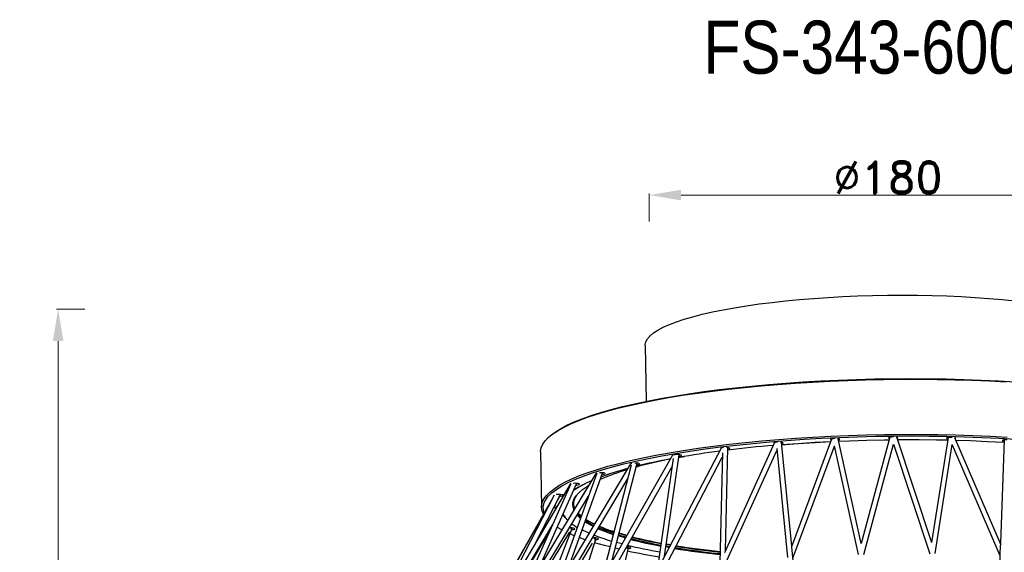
# Model space of a CAD drawing. Header units: inches. Extents: x -1104 to 2865, y 14607 to 16076.
# Tile 6 of 10: x 1002 to 1373, y 15006 to 15207. Entities that reach past the tile are written whole.
import ezdxf

# ---------------------------------------------------------------- set-up
doc = ezdxf.new("R2010")
doc.units = ezdxf.units.IN
doc.header["$MEASUREMENT"] = 0
doc.styles.add('romand', font='romand.shx')
doc.styles.add('ST', font='txt', dxfattribs={"width": 0.85, "height": 3.5})
doc.dimstyles.new('副本 (2) (2) 1-1尺寸界线', dxfattribs={"dimtxt": 4, "dimasz": 4, "dimexe": 0.618, "dimexo": 0.618, "dimgap": 0.618, "dimtad": 1, "dimtoh": 1, "dimdsep": 46, "dimtxsty": 'romand', "dimcen": 0, "dimclrd": 3, "dimclre": 3, "dimclrt": 6, "dimadec": 0, "dimazin": 2, "dimtfac": 1, "dimtofl": 0, "dimtmove": 0, "dimatfit": 3, "dimfxl": 0, "dimlwd": 13, "dimlwe": 13, "dimarcsym": 0})

# ---------------------------------------------------------------- blocks, each defined once
blk = doc.blocks.new('*D30')
at = {"color": 3, "lineweight": 13}
for p, q in [((1239.59, 15130.98), (1239.59, 15141.6)), ((1251.59, 15140.98), (1407.59, 15140.98)), ((1419.59, 15130.98), (1419.59, 15141.6))]:
    blk.add_line(p, q, dxfattribs=at)
at = {"color": 3}
for points in [[(1251.59, 15142.98), (1251.59, 15138.98), (1239.59, 15140.98)], [(1407.59, 15142.98), (1407.59, 15138.98), (1419.59, 15140.98)]]:
    blk.add_solid(points, dxfattribs=at)
at = {"layer": 'Defpoints', "color": 0}
for p in [(1419.59, 15140.98), (1239.59, 15075.42), (1419.59, 15075.54)]:
    blk.add_point(p, dxfattribs=at)
at = {"color": 6, "insert": (1329.59, 15147.6), "char_height": 12, "attachment_point": 5, "style": 'romand'}
blk.add_mtext('%%C180', dxfattribs=at)
blk = doc.blocks.new('*D32')
at = {"color": 3, "lineweight": 13}
for p, q in [((1026.82, 15097.91), (1016.2, 15097.91)), ((1016.82, 14725.75), (1016.82, 15085.91)), ((1026.82, 14713.75), (1016.2, 14713.75))]:
    blk.add_line(p, q, dxfattribs=at)
at = {"color": 3}
for points in [[(1014.82, 15085.91), (1018.82, 15085.91), (1016.82, 15097.91)], [(1014.82, 14725.75), (1018.82, 14725.75), (1016.82, 14713.75)]]:
    blk.add_solid(points, dxfattribs=at)
at = {"layer": 'Defpoints', "color": 0}
for p in [(1016.82, 15097.91), (1287.7, 15097.91), (1032.59, 14713.75)]:
    blk.add_point(p, dxfattribs=at)
at = {"color": 6, "insert": (1010.2, 14903.25), "char_height": 12, "attachment_point": 5, "rotation": 90, "style": 'romand'}
blk.add_mtext('330', dxfattribs=at)

msp = doc.modelspace()

# ---------------------------------------------------------------- linework, layer by layer
at = {"color": 7, "linetype": 'Continuous', "lineweight": 25}
for p, q in [((1238.065, 15084.278), (1238.39, 15063.247)), ((1308.277, 15049.019), (1293.24, 15008.383)), ((1319.511, 15009.683), (1310.839, 15049.092)), ((1330.285, 15049.659), (1319.51, 15009.68)), ((1331.726, 15049.781), (1331.568, 15049.78)), ((1346.061, 15009.898), (1332.87, 15049.679)), ((1352.211, 15049.548), (1346.012, 15010.046)), ((1353.842, 15049.64), (1353.385, 15049.647)), ((1372.251, 15009.034), (1354.827, 15049.51)), ((1373.385, 15048.688), (1371.958, 15009.715)), ((1266.689, 15045.581), (1244.411, 15002.88)), ((1286.86, 15047.646), (1267.952, 15006.083)), ((1268.231, 15001.867), (1287.707, 15044.678)), ((1268.346, 15006.95), (1269.226, 15045.755)), ((1287.635, 15045.397), (1291.75, 15004.355)), ((1293.331, 15008.629), (1289.407, 15047.77)), ((1293.786, 15004.094), (1309.405, 15046.304)), ((1309.363, 15046.492), (1318.383, 15005.5)), ((1320.442, 15005.452), (1331.645, 15047.019)), ((1331.644, 15047.02), (1345.335, 15005.733)), ((1347.386, 15005.902), (1353.828, 15046.952)), ((1353.807, 15046.82), (1371.787, 15005.054)), ((1198.682, 15044.135), (1199.004, 15023.344)), ((1248.378, 15042.885), (1223.349, 14998.889)), ((1248.686, 15041.696), (1242.623, 14999.453)), ((1244.554, 14998.831), (1267.143, 15042.129)), ((1245.411, 15004.796), (1250.91, 15043.111)), ((1267.181, 15043.783), (1266.241, 15002.322)), ((1232.49, 15039.644), (1205.432, 14994.245)), ((1232.761, 15039.195), (1221.604, 14995.822)), ((1223.475, 14995.066), (1248.242, 15038.601)), ((1225.374, 15002.449), (1235.001, 15039.874)), ((1234.247, 15039.945), (1234.124, 15039.942)), ((1219.516, 15035.967), (1191.238, 14989.101)), ((1219.836, 15036.132), (1203.781, 14991.45)), ((1205.621, 14990.656), (1231.403, 15033.913)), ((1209.156, 15000.493), (1221.961, 15036.13)), ((1221.302, 15036.298), (1220.876, 15036.283)), ((1210.026, 15032.102), (1094.43, 14773.002)), ((1209.841, 15031.953), (1181.237, 14983.632)), ((1198.121, 15000.508), (1212.201, 15032.067)), ((1209.877, 15032.013), (1209.845, 15031.96)), ((1212.015, 15031.699), (1212.301, 15032.289)), ((1212.201, 15032.067), (1212.281, 15032.291)), ((1203.81, 15027.882), (1067.935, 14764.086)), ((1203.376, 15027.04), (1175.77, 14978.026)), ((1191.493, 14985.651), (1216.723, 15027.468)), ((1196.87, 15010.04), (1206.013, 15027.791)), ((1205.137, 15026.091), (1205.933, 15027.503)), ((1205.933, 15027.503), (1206.203, 15028.089)), ((1206.021, 15027.806), (1206.14, 15028.095)), ((1201.367, 15023.567), (1049.963, 14755.375)), ((1214.023, 15019.952), (1213.256, 15020.597)), ((1181.298, 14979.808), (1203.211, 15016.825)), ((1196.43, 14979.142), (1210.474, 15014.985)), ((1201.474, 15018.384), (1201.679, 15018.188)), ((1209.894, 15015.507), (1209.499, 15015.494)), ((1210.474, 15014.985), (1210.633, 15015.476)), ((1178.994, 14975.335), (1201.925, 15013.944)), ((1188.625, 14979.223), (1209.616, 15014.007)), ((1206.02, 14968.428), (1219.426, 15011.262)), ((1211.368, 15012.563), (1209.789, 15013.236)), ((1215.445, 15011.045), (1213.231, 15011.835)), ((1218.765, 15011.727), (1218.164, 15011.7)), ((1219.426, 15011.262), (1219.537, 15011.693)), ((1203.701, 14985.312), (1218.247, 15009.794)), ((1219.974, 14956.097), (1231.734, 15007.963)), ((1228.253, 15007.51), (1226.764, 15007.854)), ((1229.369, 15009.472), (1227.321, 15010.016)), ((1231.734, 15007.963), (1231.8, 15008.319)), ((1247.135, 15008.101), (1245.916, 15008.314)), ((1247.682, 15009.149), (1246.075, 15009.427)), ((1300.353, 14938.601), (1293.358, 15008.36)), ((1371.931, 15008.997), (1369.387, 14939.556))]:
    msp.add_line(p, q, dxfattribs=at)
at = {"color": 8, "linetype": 'Continuous', "lineweight": 25}
for p, q in [((1235.01, 15039.919), (1235.001, 15039.874)), ((1221.981, 15036.279), (1221.961, 15036.13)), ((1201.755, 15018.293), (1201.346, 15018.731)), ((1247.3, 15008.418), (1245.964, 15008.652)), ((1247.58, 15008.954), (1246.046, 15009.221))]:
    msp.add_line(p, q, dxfattribs=at)
at = {"color": 7, "linetype": 'Continuous', "lineweight": 25, "flags": 128}
for points in [[(1238.065, 15084.278), (1238.074, 15084.594), (1238.337, 15085.699), (1238.953, 15086.804), (1239.922, 15087.904), (1241.238, 15088.995), (1242.896, 15090.073), (1244.891, 15091.134), (1247.214, 15092.173), (1249.856, 15093.187), (1252.807, 15094.171), (1256.054, 15095.121), (1259.586, 15096.034), (1263.388, 15096.907), (1267.445, 15097.734), (1271.741, 15098.515), (1276.26, 15099.244), (1280.983, 15099.92), (1285.891, 15100.54), (1290.967, 15101.101), (1296.188, 15101.601), (1301.535, 15102.039), (1306.987, 15102.412), (1312.522, 15102.718), (1318.119, 15102.958), (1323.754, 15103.129), (1329.407, 15103.231), (1335.054, 15103.264), (1340.673, 15103.228), (1346.243, 15103.122), (1351.741, 15102.948), (1357.146, 15102.705), (1362.435, 15102.395), (1367.589, 15102.019), (1372.587, 15101.579), (1377.409, 15101.075)], [(1198.682, 15044.135), (1198.685, 15044.393), (1198.908, 15045.711), (1199.482, 15047.031), (1200.403, 15048.348), (1201.671, 15049.659), (1203.28, 15050.96), (1205.228, 15052.249), (1207.509, 15053.521), (1210.116, 15054.773), (1213.043, 15056.002), (1216.281, 15057.205), (1219.823, 15058.377), (1223.657, 15059.517), (1227.775, 15060.621), (1232.165, 15061.685), (1236.815, 15062.708), (1241.713, 15063.686), (1246.845, 15064.617), (1252.198, 15065.498), (1257.757, 15066.327), (1263.507, 15067.102), (1269.432, 15067.82), (1275.518, 15068.479), (1281.746, 15069.079), (1288.101, 15069.616), (1294.566, 15070.091), (1301.122, 15070.5), (1307.753, 15070.845), (1314.44, 15071.122), (1321.165, 15071.332), (1327.911, 15071.475), (1334.658, 15071.549), (1341.39, 15071.554), (1348.087, 15071.492), (1354.732, 15071.36), (1361.306, 15071.161), (1367.793, 15070.895), (1374.174, 15070.561)], [(1201.342, 15049.352), (1202.38, 15050.314), (1204.097, 15051.62), (1206.156, 15052.912), (1208.551, 15054.186), (1211.275, 15055.439), (1214.321, 15056.667), (1217.68, 15057.867), (1221.344, 15059.036), (1225.302, 15060.17), (1229.542, 15061.267), (1234.055, 15062.323), (1238.827, 15063.335), (1243.845, 15064.302), (1249.096, 15065.219), (1254.564, 15066.085), (1260.236, 15066.897), (1266.095, 15067.653), (1272.126, 15068.351), (1278.312, 15068.989), (1284.636, 15069.565), (1291.08, 15070.077), (1297.628, 15070.525), (1304.26, 15070.907), (1310.96, 15071.222), (1317.707, 15071.469), (1324.485, 15071.647), (1331.275, 15071.756), (1338.057, 15071.796), (1344.813, 15071.766), (1351.526, 15071.667), (1358.175, 15071.499), (1364.744, 15071.262), (1371.214, 15070.957), (1377.567, 15070.585)], [(1200.872, 15026.608), (1201.539, 15027.418), (1202.909, 15028.732), (1204.624, 15030.036), (1206.68, 15031.326), (1209.071, 15032.598), (1211.791, 15033.849), (1214.832, 15035.075), (1218.186, 15036.274), (1221.844, 15037.441), (1225.795, 15038.573), (1230.03, 15039.668), (1234.535, 15040.723), (1239.3, 15041.734), (1244.31, 15042.699), (1249.553, 15043.615), (1255.013, 15044.479), (1260.676, 15045.29), (1266.526, 15046.045), (1272.548, 15046.741), (1278.724, 15047.378), (1285.038, 15047.953), (1291.472, 15048.465), (1298.01, 15048.912), (1304.632, 15049.294), (1311.321, 15049.608), (1318.059, 15049.854), (1324.826, 15050.032), (1331.605, 15050.141), (1338.377, 15050.181), (1345.123, 15050.151), (1351.825, 15050.053), (1358.464, 15049.885), (1365.023, 15049.648), (1371.482, 15049.344), (1377.826, 15048.972)], [(1309.527, 15049.164), (1309.002, 15049.134), (1308.427, 15049.053), (1308.036, 15048.938), (1307.889, 15048.806), (1308.009, 15048.677), (1308.133, 15048.629)], [(1310.943, 15048.618), (1311.241, 15048.713), (1311.388, 15048.845), (1311.268, 15048.974), (1310.901, 15049.081), (1310.694, 15049.113)], [(1311.029, 15048.23), (1315.043, 15048.393), (1321.598, 15048.602), (1328.175, 15048.743), (1330.045, 15048.771)], [(1311.03, 15048.225), (1315.052, 15048.388), (1321.603, 15048.597), (1328.175, 15048.738), (1330.044, 15048.766)], [(1331.568, 15049.78), (1330.896, 15049.747), (1330.32, 15049.667), (1329.93, 15049.552), (1329.783, 15049.42), (1329.903, 15049.29), (1330.163, 15049.206)], [(1333.003, 15049.276), (1333.135, 15049.326), (1333.282, 15049.458), (1333.162, 15049.587), (1332.815, 15049.69)], [(1333.16, 15048.804), (1334.754, 15048.816), (1341.317, 15048.819), (1347.844, 15048.753), (1352.074, 15048.673)], [(1333.161, 15048.799), (1334.75, 15048.811), (1341.308, 15048.814), (1347.831, 15048.748), (1352.073, 15048.668)], [(1353.385, 15049.647), (1352.712, 15049.614), (1352.137, 15049.533), (1351.747, 15049.418), (1351.6, 15049.286), (1351.72, 15049.157), (1352.087, 15049.05), (1352.132, 15049.042)], [(1354.962, 15049.197), (1355.099, 15049.325), (1354.979, 15049.454), (1354.827, 15049.51)], [(1355.221, 15048.594), (1360.716, 15048.415), (1367.024, 15048.144), (1373.223, 15047.806), (1373.353, 15047.798)], [(1355.223, 15048.588), (1360.695, 15048.41), (1366.999, 15048.139), (1373.194, 15047.801), (1373.353, 15047.792)], [(1374.461, 15048.771), (1373.789, 15048.738), (1373.214, 15048.658), (1372.823, 15048.543), (1372.677, 15048.41), (1372.796, 15048.281), (1373.164, 15048.175), (1373.365, 15048.143)], [(1267.56, 15045.758), (1267.051, 15045.684), (1266.66, 15045.569), (1266.513, 15045.437), (1266.566, 15045.347)], [(1269.213, 15045.184), (1269.475, 15045.228), (1269.866, 15045.343), (1270.012, 15045.475), (1269.893, 15045.604), (1269.525, 15045.711), (1268.965, 15045.779), (1268.778, 15045.79)], [(1287.92, 15047.81), (1287.696, 15047.792), (1287.121, 15047.712), (1286.73, 15047.597), (1286.584, 15047.465), (1286.703, 15047.336), (1286.716, 15047.33)], [(1289.46, 15047.24), (1289.545, 15047.256), (1289.936, 15047.371), (1290.082, 15047.504), (1289.963, 15047.633), (1289.595, 15047.739), (1289.103, 15047.802)], [(1289.495, 15046.892), (1295.693, 15047.361), (1302.071, 15047.771), (1307.932, 15048.087)], [(1289.495, 15046.887), (1295.714, 15047.357), (1302.089, 15047.767), (1307.93, 15048.081)], [(1250.073, 15043.144), (1249.401, 15043.11), (1248.826, 15043.03), (1248.435, 15042.915), (1248.289, 15042.783), (1248.297, 15042.742)], [(1250.823, 15042.509), (1251.25, 15042.574), (1251.641, 15042.689), (1251.787, 15042.821), (1251.668, 15042.95), (1251.3, 15043.057), (1250.74, 15043.125), (1250.073, 15043.144)], [(1250.759, 15042.058), (1251.26, 15042.151), (1252.898, 15042.449)], [(1234.852, 15039.295), (1235.424, 15039.375), (1235.815, 15039.49), (1235.962, 15039.622), (1235.842, 15039.752), (1235.474, 15039.858), (1234.914, 15039.926), (1234.247, 15039.945)], [(1219.857, 15036.138), (1219.664, 15036.07), (1219.554, 15036.002)], [(1221.816, 15035.641), (1221.903, 15035.648), (1222.479, 15035.729), (1222.869, 15035.844), (1223.016, 15035.976), (1222.896, 15036.105), (1222.528, 15036.212), (1221.968, 15036.279), (1221.302, 15036.298)], [(1210.026, 15032.101), (1209.991, 15032.086), (1209.845, 15031.96)], [(1210.776, 15023.909), (1210.835, 15024.965), (1211.229, 15026.228), (1211.975, 15027.489), (1213.07, 15028.746), (1214.511, 15029.994), (1216.294, 15031.231), (1216.871, 15031.585)], [(1211.629, 15032.315), (1210.957, 15032.281), (1210.913, 15032.277)], [(1211.984, 15031.646), (1212.231, 15031.665), (1212.806, 15031.745), (1213.197, 15031.86), (1213.343, 15031.992), (1213.224, 15032.122), (1212.856, 15032.228), (1212.296, 15032.296), (1211.629, 15032.315)], [(1199.755, 15020.711), (1199.611, 15020.984), (1199.134, 15022.289), (1199.007, 15023.602), (1199.23, 15024.92), (1199.804, 15026.24), (1200.725, 15027.557), (1201.347, 15028.245)], [(1203.778, 15027.82), (1203.739, 15027.755), (1203.739, 15027.747)], [(1205.524, 15028.115), (1204.852, 15028.082), (1204.539, 15028.046)], [(1205.902, 15027.448), (1206.126, 15027.466), (1206.701, 15027.546), (1207.091, 15027.661), (1207.238, 15027.793), (1207.118, 15027.922), (1206.751, 15028.029), (1206.191, 15028.097), (1205.524, 15028.115)], [(1208.879, 15018.339), (1207.902, 15019.389), (1207.088, 15020.607)], [(1213.72, 15019.111), (1212.779, 15019.983), (1212.432, 15020.356)], [(1213.853, 15019.48), (1212.996, 15020.279), (1212.627, 15020.679)], [(1214.012, 15019.923), (1212.987, 15020.864), (1212.835, 15021.024)], [(1206.711, 15014.746), (1205.067, 15015.706), (1204.938, 15015.788)], [(1210.422, 15014.851), (1210.496, 15014.858), (1211.071, 15014.938), (1211.462, 15015.053), (1211.608, 15015.185), (1211.489, 15015.314), (1211.121, 15015.421), (1210.561, 15015.489), (1209.894, 15015.507)], [(1226.133, 15013.427), (1223.144, 15014.488), (1220.476, 15015.58)], [(1216.926, 15013.531), (1214.702, 15014.544), (1214.28, 15014.753)], [(1219.368, 15011.078), (1219.942, 15011.158), (1220.333, 15011.273), (1220.479, 15011.405), (1220.36, 15011.534), (1219.992, 15011.641), (1219.432, 15011.709), (1218.765, 15011.727)], [(1230.635, 15011.696), (1229.278, 15012.082), (1227.954, 15012.477)], [(1230.813, 15012.01), (1229.464, 15012.393), (1228.041, 15012.818)], [(1231.1, 15012.513), (1229.454, 15012.978), (1228.18, 15013.358)], [(1231.193, 15012.677), (1229.197, 15013.237), (1228.223, 15013.526)], [(1224.821, 15008.325), (1222.728, 15008.863), (1219.003, 15009.911)], [(1231.678, 15007.716), (1232.163, 15007.788), (1232.554, 15007.903), (1232.701, 15008.035), (1232.581, 15008.164), (1232.213, 15008.271), (1231.653, 15008.339), (1231.037, 15008.358)]]:
    msp.add_lwpolyline(points, dxfattribs=at)
at = {"color": 8, "linetype": 'Continuous', "lineweight": 25, "flags": 128}
for points in [[(1201.347, 15028.245), (1201.993, 15028.868), (1203.603, 15030.169), (1205.55, 15031.458), (1207.831, 15032.73), (1210.438, 15033.982), (1213.365, 15035.211), (1216.603, 15036.414), (1220.145, 15037.586), (1223.98, 15038.726), (1228.098, 15039.83), (1232.487, 15040.894), (1237.138, 15041.917), (1242.035, 15042.895), (1247.167, 15043.826), (1252.52, 15044.707), (1258.079, 15045.536), (1263.829, 15046.311), (1269.754, 15047.029), (1275.84, 15047.688), (1282.068, 15048.288), (1288.423, 15048.825), (1294.888, 15049.3), (1301.444, 15049.709), (1308.075, 15050.054), (1314.762, 15050.331), (1321.487, 15050.541), (1328.233, 15050.684), (1334.981, 15050.758), (1341.712, 15050.763), (1348.409, 15050.701), (1355.054, 15050.569), (1361.628, 15050.37), (1368.115, 15050.104), (1374.496, 15049.77)], [(1212.211, 15032.301), (1212.226, 15032.167), (1212.201, 15032.067)], [(1205.933, 15027.503), (1205.909, 15027.529), (1205.887, 15027.546)], [(1205.995, 15028.108), (1206.039, 15027.987), (1206.021, 15027.806)], [(1209.968, 15015.508), (1210.077, 15015.414), (1210.241, 15015.232)], [(1210.241, 15015.232), (1210.279, 15015.108), (1210.274, 15015.097)], [(1218.692, 15011.726), (1218.819, 15011.638), (1219.038, 15011.463)], [(1219.038, 15011.463), (1219.143, 15011.343), (1219.146, 15011.308)], [(1231.734, 15007.963), (1231.682, 15007.895), (1231.489, 15007.834), (1231.184, 15007.827), (1231.086, 15007.834)]]:
    msp.add_lwpolyline(points, dxfattribs=at)
at = {"color": 7, "linetype": 'Continuous', "lineweight": 25}
for centre, radius, start, end in [((1327.497, 14571.789), 476.618, 94.94673, 97.02504), ((1327.484, 14572.233), 476.169, 94.95017, 97.03014), ((1285.674, 14848.801), 196.373, 101.19315, 105.06689), ((1288.375, 14822.237), 223.025, 100.53707, 103.92587), ((1288.417, 14821.778), 223.494, 100.52381, 103.90601), ((1312.407, 14690.306), 357.134, 97.45263, 99.93962), ((1312.431, 14689.841), 357.605, 97.44592, 99.93003), ((1255.635, 14954.636), 86.332, 106.46141, 113.57114), ((1261.125, 14926.646), 115.104, 104.9546, 110.16523), ((1261.192, 14926.213), 115.555, 104.92405, 110.11405), ((1233.316, 15038.05), 1.809, 99.94286, 113.71304), ((1231.782, 14999.531), 36.483, 112.39412, 124.55417), ((1232.865, 14997.378), 38.911, 112.6104, 123.97444), ((1216.275, 15024.488), 5.241, 140.35656, 201.87455), ((1203.565, 15026.532), 3.366, 271.11915, 291.01434), ((1204.037, 15022.26), 1.542, 57.24006, 92.96544), ((1215.98, 15025.138), 5.006, 185.05219, 208.03332), ((1213.915, 15024.25), 7.661, 207.63336, 219.52429), ((1231.826, 15043.664), 29.729, 237.13886, 244.27729), ((1232.128, 15044.991), 30.938, 237.97171, 244.85986), ((1224.521, 15036.515), 24.024, 234.11117, 239.97382), ((1231.37, 15042.34), 29.223, 236.87033, 243.80205), ((1231.459, 15042.423), 28.973, 236.63952, 243.77445), ((1247.027, 15077.059), 67.329, 246.60186, 251.84186), ((1247.414, 15078.535), 67.945, 246.8942, 251.86954), ((1247.692, 15080.32), 69.562, 247.27585, 252.10092), ((1248.826, 15091.448), 84.21, 249.11268, 253.84552), ((1273.948, 15172.124), 166.181, 255.60388, 259.59918), ((1273.992, 15171.896), 165.623, 255.60238, 259.56541), ((1275.286, 15178.462), 171.742, 255.7801, 259.5299), ((1275.462, 15180.636), 173.705, 255.91689, 259.60032), ((1277.393, 15202.073), 198.509, 256.59873, 260.20699), ((1298.869, 15315.266), 311.496, 260.8266, 264.0006), ((1299.057, 15318.437), 313.53, 260.95343, 264.00983), ((1281.245, 15247.978), 246.25, 258.33889, 261.15237)]:
    msp.add_arc(centre, radius, start, end, dxfattribs=at)
at = {"color": 8, "linetype": 'Continuous', "lineweight": 25}
for centre, radius, start, end in [((1205.31, 15022.947), 5.753, 140.47432, 200.02634), ((1215.675, 15024.244), 4.911, 183.91209, 204.57969), ((1210.283, 15015.427), 0.482, 250.4526, 293.33643), ((1219.121, 15011.695), 0.53, 249.08932, 305.22182), ((1230.041, 15006.435), 2.021, 48.16355, 62.78621), ((1298.894, 15314.817), 310.718, 260.8297, 263.98236), ((1298.985, 15316.224), 311.546, 260.88949, 263.9839)]:
    msp.add_arc(centre, radius, start, end, dxfattribs=at)

# ---------------------------------------------------------------- texts
at = {"insert": (1260.043, 15206.736), "char_height": 20, "attachment_point": 1, "style": 'ST'}
msp.add_mtext_dynamic_manual_height_columns('FS-343-600X', width=124.93529, gutter_width=1, heights=[0], dxfattribs=at)

# ---------------------------------------------------------------- dimensions: what is measured, and where the dimension line sits
dim = msp.add_linear_dim(base=(1419.586, 15140.978), p1=(1239.587, 15075.418), p2=(1419.586, 15075.542), text='%%C<>', dimstyle='副本 (2) (2) 1-1尺寸界线', override={"dimtxt": 12, "dimasz": 12, "dimdec": 0})
dim.commit()
dim.dimension.update_dxf_attribs({"geometry": '*D30', "text_midpoint": (1329.587, 15147.596)})
dim = msp.add_linear_dim(base=(1016.822, 15097.915), p1=(1032.586, 14713.746), p2=(1287.696, 15097.915), angle=90, text='330', dimstyle='副本 (2) (2) 1-1尺寸界线', override={"dimtxt": 12, "dimasz": 12, "dimdec": 0})
dim.commit()
dim.dimension.update_dxf_attribs({"geometry": '*D32', "text_midpoint": (1016.822, 14903.249), "dimtype": 160})

doc.saveas('drawing.dxf')
